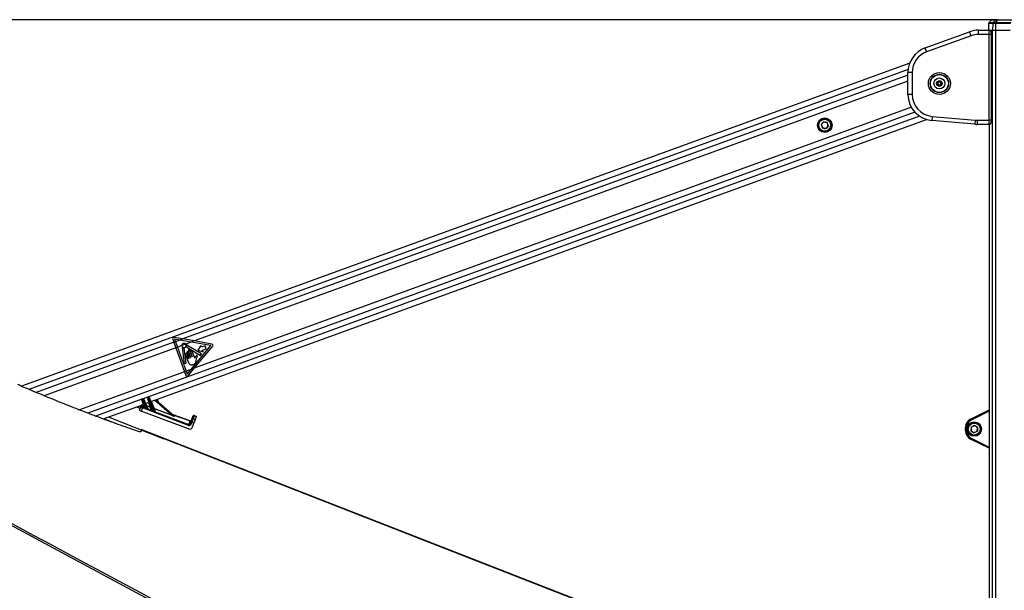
# Model space of a CAD drawing. Header units: millimetres. Extents: x 20 to 26560, y 40 to 18133.
# Tile 25 of 97: x 7118 to 8998, y 6401 to 7491. Entities that reach past the tile are written whole.
import ezdxf

# ---------------------------------------------------------------- set-up
doc = ezdxf.new("R2010")
doc.units = ezdxf.units.MM
doc.header["$LTSCALE"] = 2
doc.layers.add('COMPONENT_GEOMETRY', color=7, linetype='Continuous')
doc.styles.add('SLDTEXTSTYLE0', font='TXT', dxfattribs={"width": 0.75})
doc.dimstyles.new('SLDDIMSTYLE1', dxfattribs={"dimtxt": 150, "dimasz": 6.604, "dimexe": 0, "dimexo": 0.0625, "dimgap": 37.5, "dimtad": 0, "dimtih": 1, "dimtoh": 1, "dimdec": 0, "dimrnd": 1e-09, "dimzin": 12, "dimdsep": 46, "dimtxsty": 'SLDTEXTSTYLE0', "dimsah": 1, "dimcen": 0.09, "dimadec": 0, "dimazin": 3, "dimtfac": 1, "dimtdec": 0, "dimtofl": 0, "dimtmove": 0, "dimatfit": 3, "dimfxl": 1, "dimfrac": 2, "dimtolj": 1, "dimtzin": 12, "dimarcsym": 0})

# ---------------------------------------------------------------- blocks, each defined once
blk = doc.blocks.new('_D_3')
at = {"layer": 'COMPONENT_GEOMETRY', "color": 7}
for p, q in [((8984.1, 7491.3), (6579.8, 7491.3)), ((6586.2, 7491.3), (6586.2, 4817.3)), ((6286.1, 4786.9), (6240.4, 4786.9)), ((6240.4, 4786.9), (6240.4, 4548.7)), ((6886.3, 4786.9), (6932, 4786.9)), ((6932, 4786.9), (6932, 4548.7)), ((6240.4, 4548.7), (6286.1, 4548.7)), ((6932, 4548.7), (6886.3, 4548.7)), ((6586.2, 1650.3), (6586.2, 4324.3)), ((8897.9, 1650.3), (6579.8, 1650.3))]:
    blk.add_line(p, q, dxfattribs=at)
for points in [[(6586.2, 7491.3), (6585.2, 7484.7), (6587.2, 7484.7)], [(6586.2, 1650.3), (6587.2, 1656.9), (6585.2, 1656.9)]]:
    blk.add_solid(points, dxfattribs=at)
at = {"layer": 'COMPONENT_GEOMETRY', "color": 7, "char_height": 150, "attachment_point": 1, "style": 'SLDTEXTSTYLE0'}
for s, insert in [('9\'6.98"', (6286.1, 4742.1)), ('2921mm', (6177, 4517.7))]:
    blk.add_mtext(s, dxfattribs=dict(at, insert=insert))

msp = doc.modelspace()

# ---------------------------------------------------------------- linework, layer by layer
at = {"color": 7, "linetype": 'Continuous', "lineweight": 25}
for p, q in [((8968.08, 7484.09), (8968, 7479.33)), ((8973.45, 7490.48), (8969, 7486.19)), ((8975.53, 7491.33), (8983.23, 7491.33)), ((8975.93, 7484.09), (8975.71, 7471.33)), ((8981.33, 7484.09), (8975.93, 7484.09)), ((8976.82, 7486.19), (8981.18, 7490.48)), ((8976.82, 7486.19), (8981.98, 7486.19)), ((8981.33, 7484.09), (8981.17, 7471.33)), ((8985.12, 7490.48), (8981.18, 7490.48)), ((9009.58, 7484.09), (8981.33, 7484.09)), ((8981.98, 7486.19), (8985.12, 7490.48)), ((8981.98, 7486.19), (9010.23, 7486.19)), ((8983.23, 7491.33), (8986.59, 7491.33)), ((9013.37, 7490.48), (8985.12, 7490.48)), ((8986.59, 7491.33), (9014.84, 7491.33)), ((8846.98, 7437.44), (8931.79, 7468.31)), ((8934.53, 7460.79), (8931.79, 7468.31)), ((8948.89, 7463.33), (8948.89, 7471.33)), ((8948.89, 7471.33), (8968.71, 7471.33)), ((8968.04, 7475.4), (8967.97, 7471.33)), ((8968, 7479.33), (8968.03, 7479.33)), ((8968.71, 7471.33), (8975.71, 7471.33)), ((8968.91, 7471.33), (8975.71, 7471.33)), ((8975.71, 7471.33), (8981.17, 7471.33)), ((8981.17, 7471.33), (9009.42, 7471.33)), ((8934.53, 7460.79), (8849.71, 7429.92)), ((8969.34, 7463.33), (8948.89, 7463.33)), ((8969.34, 7299.33), (8969.34, 7463.33)), ((8973.34, 7299.33), (8973.34, 7463.33)), ((8849.71, 7429.92), (8846.98, 7437.44)), ((8817.43, 7408.46), (7121.36, 6791.04)), ((8814.08, 7348.52), (8814.08, 7390.46)), ((8822.08, 7390.46), (8814.08, 7390.46)), ((8822.08, 7390.46), (8822.08, 7348.52)), ((8870.08, 7371.8), (8874.08, 7374.11)), ((8870.08, 7367.18), (8870.08, 7371.8)), ((8871.08, 7371.22), (8874.08, 7372.95)), ((8871.08, 7367.75), (8871.08, 7371.22)), ((8874.08, 7374.11), (8878.08, 7371.8)), ((8874.08, 7372.95), (8877.08, 7371.22)), ((8877.08, 7371.22), (8877.08, 7367.75)), ((8878.08, 7371.8), (8878.08, 7367.18)), ((8874.08, 7364.87), (8870.08, 7367.18)), ((8874.08, 7366.02), (8871.08, 7367.75)), ((8877.08, 7367.75), (8874.08, 7366.02)), ((8878.08, 7367.18), (8874.08, 7364.87)), ((8822.08, 7348.52), (8814.08, 7348.52)), ((7368.56, 6761.84), (8849.12, 7300.81)), ((8652.73, 7296.4), (8648.2, 7291.01)), ((8652.73, 7296.4), (8659.66, 7295.18)), ((8860.42, 7306.68), (8859.72, 7298.71)), ((8941.9, 7291.52), (8859.72, 7298.71)), ((8860.42, 7306.68), (8942.6, 7299.49)), ((8942.6, 7299.49), (8941.9, 7291.52)), ((8946.26, 7299.33), (8969.34, 7299.33)), ((8946.26, 7299.33), (8946.26, 7291.33)), ((8973.33, 7298.99), (8973.34, 7299.32)), ((8648.2, 7291.01), (8650.61, 7284.39)), ((8657.54, 7283.17), (8650.61, 7284.39)), ((8662.06, 7288.56), (8657.54, 7283.17)), ((8662.06, 7288.56), (8659.66, 7295.18)), ((8968.71, 7291.33), (8946.26, 7291.33)), ((8968.9, 7291.33), (8968.71, 7291.33)), ((8968.9, 7291.35), (8968.9, 6119.73)), ((7429.56, 6881.5), (7412.57, 6884.51)), ((7409.86, 6881.28), (7412.09, 6875.14)), ((7415.14, 6876.25), (7412.09, 6875.14)), ((7412.09, 6875.14), (7415.91, 6864.65)), ((7413.39, 6881.07), (7415.14, 6876.25)), ((7423.47, 6879.28), (7413.39, 6881.07)), ((7423.47, 6879.28), (7415.14, 6876.25)), ((7415.14, 6876.25), (7418.96, 6865.76)), ((7418.96, 6865.76), (7415.91, 6864.65)), ((7415.91, 6864.65), (7432.61, 6818.77)), ((7427.49, 6868.86), (7418.96, 6865.76)), ((7418.96, 6865.76), (7435.66, 6819.88)), ((7429.56, 6881.5), (7423.47, 6879.28)), ((7445.41, 6875.39), (7423.47, 6879.28)), ((7434.8, 6871.52), (7427.49, 6868.86)), ((7427.73, 6864.89), (7431.56, 6834.51)), ((7451.5, 6877.61), (7429.56, 6881.5)), ((7435.4, 6835), (7431.78, 6863.75)), ((7445.41, 6875.39), (7434.8, 6871.52)), ((7436.19, 6866.44), (7462.98, 6849.83)), ((7464.92, 6853.05), (7437.09, 6869.81)), ((7445.1, 6823.31), (7482.96, 6868.73)), ((7451.5, 6877.61), (7445.41, 6875.39)), ((7482.96, 6868.73), (7445.41, 6875.39)), ((7451.16, 6825.52), (7486.35, 6867.73)), ((7484.91, 6871.68), (7451.5, 6877.61)), ((7463.65, 6868.66), (7457.87, 6859.87)), ((7464.78, 6865.56), (7463.65, 6868.66)), ((7471.66, 6868.07), (7464.78, 6865.56)), ((7473.7, 6862.46), (7471.66, 6868.07)), ((7434.52, 6851.07), (7439.87, 6836.39)), ((7436.65, 6855.25), (7440.74, 6844.02)), ((7440.34, 6843.87), (7437.34, 6852.09)), ((7439.21, 6858.23), (7443.66, 6845.99)), ((7443.26, 6845.85), (7439.46, 6856.28)), ((7446.88, 6847.16), (7442.42, 6859.41)), ((7443.85, 6856.74), (7447.28, 6847.31)), ((7451.89, 6844.66), (7447.07, 6857.91)), ((7454.97, 6840.61), (7456, 6845.44)), ((7457.87, 6859.87), (7467.95, 6856.86)), ((7462.98, 6849.83), (7464.92, 6853.05)), ((7466.82, 6859.96), (7473.7, 6862.46)), ((7467.95, 6856.86), (7466.82, 6859.96)), ((7431.56, 6834.51), (7435.4, 6835)), ((7435.66, 6819.88), (7432.61, 6818.77)), ((7432.61, 6818.77), (7435.09, 6811.96)), ((7445.1, 6823.31), (7435.66, 6819.88)), ((7435.66, 6819.88), (7437.66, 6814.39)), ((7437.66, 6814.39), (7445.1, 6823.31)), ((7439.25, 6811.23), (7451.16, 6825.52)), ((7451.16, 6825.52), (7445.1, 6823.31)), ((7362.89, 6769.06), (7364.38, 6769.6)), ((7364.89, 6768.25), (7364.38, 6769.6)), ((7277.28, 6728.61), (7353.99, 6756.53)), ((7341.38, 6751.94), (7343.88, 6750.77)), ((7346.29, 6745.54), (7348.29, 6751.3)), ((7348.29, 6751.3), (7349.16, 6753.77)), ((7351.74, 6754.96), (7350.88, 6752.48)), ((7351.19, 6765.15), (7351.04, 6765.61)), ((7355.71, 6751.23), (7351.19, 6765.15)), ((7351.65, 6766.85), (7353.02, 6767.35)), ((7351.65, 6766.85), (7352.13, 6765.49)), ((7351.97, 6749.68), (7352.63, 6751.44)), ((7353.53, 6766), (7352.13, 6765.49)), ((7352.13, 6765.49), (7357.26, 6749.68)), ((7352.63, 6751.44), (7355.18, 6750.48)), ((7353.53, 6766), (7353.02, 6767.35)), ((7360.68, 6748.32), (7353.53, 6766)), ((7354.29, 6766.79), (7354.47, 6766.34)), ((7354.47, 6766.34), (7361.8, 6748.2)), ((7357.87, 6757.94), (7364.68, 6760.43)), ((7359.85, 6754.31), (7359.69, 6753.87)), ((7359.69, 6753.87), (7362.09, 6747.93)), ((7366.84, 6751.18), (7359.69, 6753.87)), ((7359.85, 6754.31), (7367, 6751.62)), ((7362.43, 6767.35), (7362.28, 6767.81)), ((7369.36, 6746.02), (7362.43, 6767.35)), ((7362.89, 6769.06), (7363.37, 6767.69)), ((7364.89, 6768.25), (7363.37, 6767.69)), ((7363.37, 6767.69), (7371.02, 6744.15)), ((7375.35, 6742.37), (7364.89, 6768.25)), ((7365.65, 6769.04), (7365.83, 6768.59)), ((7365.83, 6768.59), (7376.3, 6742.67)), ((7367, 6751.62), (7366.84, 6751.18)), ((7368.71, 6745.4), (7366.84, 6751.18)), ((7377.44, 6765.07), (7413.19, 6734.19)), ((7382.97, 6760.29), (7380.69, 6766.25)), ((7393.8, 6689.8), (7287.31, 6732.26)), ((7351.97, 6749.68), (7349.8, 6743.46)), ((7439.85, 6709.52), (7349.8, 6743.46)), ((7440.19, 6716.43), (7351.97, 6749.68)), ((7362.08, 6747.88), (7368.73, 6745.37)), ((7374.16, 6748.42), (7374.33, 6748.86)), ((7374.16, 6748.42), (7376.59, 6742.41)), ((7407.78, 6735.75), (7374.16, 6748.42)), ((7374.33, 6748.86), (7407.95, 6736.19)), ((7376.59, 6742.41), (7376.59, 6742.4)), ((7376.59, 6742.41), (7440.86, 6718.19)), ((7407.78, 6735.75), (7407.95, 6736.19)), ((7410.16, 6736.81), (7443.36, 6725.24)), ((7412.27, 6735.04), (7413.34, 6734.11)), ((7446.26, 6727.48), (7448.31, 6733.36)), ((7448.31, 6733.36), (7448.54, 6734)), ((7450.85, 6734.56), (7448.8, 6728.68)), ((7451.08, 6735.23), (7450.85, 6734.56)), ((7454.63, 6733.24), (7450.85, 6734.56)), ((7451.08, 6735.23), (7454.86, 6733.91)), ((7454.63, 6733.24), (7452.58, 6727.36)), ((7454.86, 6733.91), (7454.63, 6733.24)), ((8933.75, 6728.32), (8968.9, 6746.05)), ((7440.19, 6716.43), (7440.86, 6718.19)), ((7440.86, 6718.19), (7443.22, 6724.96)), ((7443.49, 6719.52), (7445.03, 6723.94)), ((7445.03, 6723.94), (7446.26, 6727.48)), ((7446.95, 6723.37), (7445.41, 6718.95)), ((7450.73, 6722.06), (7446.95, 6723.37)), ((7447.68, 6713.3), (7450.73, 6722.06)), ((7448.8, 6728.68), (7452.58, 6727.36)), ((7452.58, 6727.36), (7450.73, 6722.06)), ((8934.79, 6713.21), (8934.36, 6706.19)), ((8934.79, 6713.21), (8941.09, 6716.35)), ((8946.96, 6712.47), (8941.09, 6716.35)), ((7349.43, 6707.86), (7349.43, 6707.49)), ((8833.64, 6128.1), (7349.43, 6707.86)), ((7349.43, 6706.61), (7349.43, 6704.56)), ((8925.81, 6712.25), (8923.86, 6712.25)), ((8923.86, 6706.41), (8923.86, 6712.25)), ((8925.81, 6706.41), (8923.86, 6706.41)), ((8925.81, 6712.25), (8925.81, 6706.41)), ((8934.36, 6706.19), (8940.23, 6702.3)), ((8946.53, 6705.44), (8940.23, 6702.3)), ((8946.96, 6712.47), (8946.53, 6705.44)), ((8968.9, 6672.61), (8933.75, 6690.34))]:
    msp.add_line(p, q, dxfattribs=at)
at = {"color": 8, "linetype": 'Continuous', "lineweight": 25}
for p, q in [((8975.93, 7484.09), (8968.08, 7484.09)), ((8969, 7486.19), (8976.82, 7486.19)), ((8981.18, 7490.48), (8973.45, 7490.48)), ((8975.71, 1723.33), (8975.71, 7471.33)), ((8981.17, 7471.33), (8981.17, 1723.33)), ((8973.34, 7463.33), (8969.34, 7463.33)), ((8814.44, 7396.48), (7135.08, 6785.14)), ((8814.08, 7385.5), (7429.56, 6881.5)), ((8814.08, 7373.62), (7451.5, 6877.61)), ((8827.33, 7314.61), (7247.91, 6739.66)), ((8820.5, 7324), (7451.16, 6825.52)), ((8836.22, 7307), (7353.75, 6767.34)), ((8973.34, 7299.33), (8969.34, 7299.33)), ((8968.91, 7291.35), (8968.91, 6119.73)), ((7412.09, 6875.14), (7148.94, 6779.34)), ((7415.91, 6864.65), (7164.18, 6773.01)), ((7432.61, 6818.77), (7232.08, 6745.77)), ((7351.1, 6766.37), (7262.5, 6734.12)), ((7355.06, 6750.61), (7353.23, 6756.26)), ((7358.32, 6758.11), (7359.85, 6754.31)), ((7367, 6751.62), (7364.2, 6760.25)), ((7369.01, 6762), (7374.33, 6748.86)), ((7407.95, 6736.19), (7375.38, 6764.32)), ((7443.22, 6724.96), (7410.8, 6736.26)), ((8968.9, 6743.83), (8934.6, 6726.53)), ((7302.33, 6719.45), (7278.36, 6729)), ((8934.6, 6692.12), (8968.9, 6674.82))]:
    msp.add_line(p, q, dxfattribs=at)
at = {"color": 8, "linetype": 'Continuous', "lineweight": 25, "flags": 128}
msp.add_lwpolyline([(8044.4, 6018.61), (7654.66, 6227.99), (7264.92, 6437.37), (6875.19, 6646.75), (6485.45, 6856.14), (6095.73, 7065.53), (5706.05, 7274.95), (5621.42, 7320.52)], dxfattribs=at)
at = {"color": 7, "linetype": 'Continuous', "lineweight": 25, "flags": 128}
msp.add_lwpolyline([(8793.46, 6144.18), (8104.22, 6413.41), (7349.43, 6708.24)], dxfattribs=at)
at = {"color": 7, "linetype": 'Continuous', "lineweight": 25}
for centre, radius in [((8874.08, 7369.49), 21), ((8874.08, 7369.49), 17.5), ((8874.08, 7369.49), 17.1), ((8874.08, 7369.49), 10.5), ((8874.08, 7369.49), 5.25), ((8655.13, 7289.78), 14), ((8655.13, 7289.78), 13), ((8655.13, 7289.78), 11.4), ((8940.66, 6709.33), 13.8), ((8940.66, 6709.33), 13), ((8940.66, 6709.33), 11.4)]:
    msp.add_circle(centre, radius, dxfattribs=at)
for centre, radius, start, end in [((8971.08, 7484.03), 3, 134, 179), ((8975.53, 7488.33), 3, 90, 134), ((8978.95, 7484.04), 3.03, 134.70505, 179.11948), ((8983.23, 7488.42), 2.91, 90.09493, 134.69918), ((8985, 7484.11), 3.67, 145.46671, 180.35228), ((8986.68, 7489.47), 1.86, 92.6482, 146.83731), ((8948.89, 7421.33), 50, 90, 110), ((8948.89, 7421.33), 42, 90, 110), ((8864.08, 7390.46), 50, 110, 180), ((8864.08, 7390.46), 42, 110, 180), ((8874.08, 7369.49), 3, 120, 180), ((8874.08, 7369.49), 3, 60, 120), ((8874.08, 7369.49), 3, 360, 60), ((8874.08, 7369.49), 3, 180, 240), ((8874.08, 7369.49), 3, 240, 300), ((8874.08, 7369.49), 3, 300, 360), ((8864.08, 7348.52), 50, 180, 265), ((8864.08, 7348.52), 42, 180, 265), ((8655.13, 7289.78), 6.09, 80.00304, 140.00304), ((8655.13, 7289.78), 6.09, 20.00304, 80.00304), ((8946.26, 7341.33), 42, 265, 270), ((8655.13, 7289.78), 6.1, 140.00304, 200.00304), ((8655.13, 7289.78), 6.1, 200.00304, 260.00304), ((8655.13, 7289.78), 6.1, 260.00304, 320.00304), ((8655.13, 7289.78), 6.1, 320.00304, 20.00304), ((8946.26, 7341.33), 50, 265, 270), ((7412.15, 6882.11), 2.43, 79.94535, 200.00304), ((7431.57, 6869.03), 4.08, 182.32164, 37.68445), ((7428.14, 6864.95), 0.406, 49.96874, 187.18487), ((7431.57, 6869.03), 4.93, 229.96874, 267.96886), ((7431.38, 6863.7), 0.406, 7.18487, 87.96886), ((7436.4, 6866.79), 0.406, 155.13025, 238.20397), ((7431.57, 6869.03), 4.93, 335.13025, 4.6714), ((7436.88, 6869.46), 0.406, 58.94126, 184.6714), ((7484.48, 6869.29), 2.43, 320.18082, 79.94535), ((7435.93, 6851.58), 1.5, 20.00304, 200.00304), ((7438.05, 6855.77), 1.5, 20.00304, 200.00304), ((7440.81, 6858.82), 1.71, 20.00304, 200.00304), ((7443.46, 6845.92), 0.214, 200.00304, 20.00304), ((7445.46, 6857.32), 1.71, 20.00304, 200.00304), ((7447.08, 6847.24), 0.214, 200.00304, 20.00304), ((7440.54, 6843.94), 0.214, 200.00304, 20.00304), ((7364.72, 6768.66), 1, 22.00304, 110.00304), ((7350.16, 6750.63), 1.99, 68.95065, 160.33253), ((7351.03, 6753.1), 1.99, 68.95065, 160.33253), ((7351.99, 6765.92), 1, 110.00304, 198.00304), ((7354.11, 6758.58), 7.19, 106.01594, 113.99015), ((7353.36, 6766.42), 1, 22.00304, 110.00304), ((7356.45, 6759.43), 7.19, 106.01594, 113.99015), ((7355.23, 6751.08), 0.501, 250.19531, 16.7354), ((7355.28, 6751), 0.533, 258.9867, 8.65727), ((7358.41, 6757.56), 3.55, 286.09236, 293.91373), ((7359.84, 6754.33), 0.481, 202.17672, 251.17608), ((7363.23, 6768.12), 1, 110.00304, 198.00304), ((7365.35, 6760.79), 7.19, 106.01594, 113.99015), ((7367.81, 6761.68), 7.19, 106.01594, 113.99015), ((7367.01, 6751.65), 0.501, 250.19531, 16.7354), ((7366.01, 6755.11), 3.63, 285.93571, 294.07038), ((7343.94, 6754.96), 14.33, 336.87753, 338.40007), ((7346.84, 6753.83), 14.89, 336.86786, 338.27946), ((7362.25, 6748.39), 0.481, 202.17672, 251.17608), ((7362.27, 6748.35), 0.509, 203.0095, 248.25988), ((7368.88, 6745.88), 0.501, 250.19531, 16.7354), ((7368.88, 6745.86), 0.508, 252.06832, 14.79045), ((7355.64, 6750.41), 16.61, 336.73885, 337.82658), ((7372.88, 6752.11), 3.55, 286.09236, 293.91373), ((7374.31, 6748.88), 0.481, 202.17672, 251.17608), ((7359.34, 6748.98), 17.32, 336.61168, 337.56491), ((7376.74, 6742.87), 0.481, 202.17672, 251.17608), ((7376.74, 6742.85), 0.475, 202.23806, 251.76005), ((7412.38, 6735.42), 0.403, 229.27034, 254.1811), ((7413.45, 6734.5), 0.403, 229.27034, 254.1811), ((7450.18, 6732.69), 1.98, 70.28332, 160.27422), ((7450.42, 6733.34), 2, 70.78923, 160.78923), ((7443.93, 6726.81), 1.99, 248.95065, 340.33253), ((7444.02, 6727.12), 2, 250.78923, 340.78923), ((7441.34, 6708.77), 10.97, 68.17731, 78.66107), ((7442.88, 6713.19), 10.97, 68.17731, 78.66107), ((7448.13, 6726.81), 1.98, 70.28332, 160.27422), ((8941.86, 6712.25), 18, 116.76925, 180), ((8941.81, 6712.25), 16, 116.76925, 180), ((8953.21, 6736.47), 21.09, 202.7286, 208.10027), ((8940.66, 6709.33), 6.1, 116.50176, 176.50176), ((8940.66, 6709.33), 6.1, 56.50176, 116.50176), ((8940.66, 6709.33), 6.09, 356.50176, 56.50176), ((8941.86, 6706.41), 18, 180, 243.23075), ((8941.81, 6706.41), 16, 180, 243.23075), ((8940.66, 6709.33), 6.1, 176.50176, 236.50176), ((8940.66, 6709.33), 6.1, 236.50176, 296.50176), ((8940.66, 6709.33), 6.09, 296.50176, 356.50176), ((8953.21, 6682.19), 21.09, 151.89973, 157.2714)]:
    msp.add_arc(centre, radius, start, end, dxfattribs=at)
at = {"color": 8, "linetype": 'Continuous', "lineweight": 25}
msp.add_arc((7353.37, 6756.8), 0.511, 264.39115, 315.61494, dxfattribs=at)
at = {"color": 7, "linetype": 'Continuous', "lineweight": 25}
for centre, major_axis, ratio, start_param, end_param in [((7337.79, 6751.55), (9.36, -3.54), 0.177897, 0.0046558, 0.9315825), ((7352.06, 6749.93), (3.76, -1.36), 0.0660033, 3.1424327, 4.714385), ((7352.75, 6751.78), (1.87, -0.71), 0.177897, 3.1462485, 4.7182008), ((7356.86, 6749.93), (1.8, -0.72), 0.1362995, 3.2545119, 3.5640471), ((7357.04, 6750.39), (1.32, -0.89), 0.1413197, 3.3197123, 3.6292475), ((7350.03, 6744.13), (3.74, -1.42), 0.177897, 3.1462485, 4.7182008), ((7291.09, 6772.53), (102.88, -38.72), 0.0181876, 0.8366672, 0.8808163), ((7291.1, 6772.51), (102.89, -38.71), 0.0227344, 0.8366623, 0.8808113), ((7360.35, 6749.12), (1.45, -0.97), 0.1251415, 6.2702879, 6.4642886), ((7360.18, 6748.66), (1.92, -0.77), 0.1279519, 6.2112461, 6.4052468), ((7370.51, 6744.72), (1.8, -0.72), 0.1362995, 3.2545119, 3.3397095), ((7370.69, 6745.18), (1.32, -0.89), 0.1413197, 3.3197123, 3.4049099), ((7291.09, 6772.53), (102.88, -38.72), 0.0181876, 0.6199395, 0.6897734), ((7291.1, 6772.51), (102.89, -38.71), 0.0227344, 0.6199346, 0.6897684), ((7406.51, 6736.7), (6.89, -2.7), 0.0588183, 4.92051, 6.4481137), ((7406.69, 6737.16), (6.57, -3.07), 0.0492954, 4.9284986, 6.4561024), ((7408.22, 6736.55), (4.08, -1.57), 0.0595806, 0.1643064, 0.4192355), ((7442.01, 6715.27), (2.05, 5.79), 0.976801, 3.121226, 4.7167721), ((7441.64, 6720.27), (1.36, 3.86), 0.976801, 3.121226, 4.7167721), ((7441.6, 6720.18), (0.71, 2), 0.9409984, 3.1202246, 4.7157707), ((7436.78, 6706.35), (6.58, 18.89), 0.0141088, 0, 0.1763148), ((7446.86, 6723.11), (1.97, 5.67), 0.0003891, 4.758392, 6.0949637)]:
    msp.add_ellipse(centre, major_axis=major_axis, ratio=ratio, start_param=start_param, end_param=end_param, dxfattribs=at)
at = {"color": 8, "linetype": 'Continuous', "lineweight": 25}
for centre, major_axis, ratio, start_param, end_param in [((7339.81, 6757.35), (9.34, -3.59), 0.2225987, 0.0071227, 0.3446099), ((7340.51, 6759.19), (11.23, -4.25), 0.177897, 0.0046558, 0.2710737)]:
    msp.add_ellipse(centre, major_axis=major_axis, ratio=ratio, start_param=start_param, end_param=end_param, dxfattribs=at)
at = {"color": 7, "linetype": 'Continuous', "lineweight": 25}
for points, knots in [([(8968.03, 7479.33), (8968.04, 7479.28), (8968.05, 7479.19), (8968.06, 7478.5), (8968.06, 7477.49), (8968.05, 7476.39), (8968.04, 7475.67), (8968.04, 7475.4)], [0, 0, 0, 0, 0.217103, 0.4342071, 0.6512847, 0.8683252, 1, 1, 1, 1]), ([(8969.34, 7463.33), (8969.34, 7463.55), (8969.34, 7463.98), (8969.34, 7464.64), (8969.32, 7465.3), (8969.31, 7465.94), (8969.28, 7466.77), (8969.25, 7467.56), (8969.21, 7468.28), (8969.16, 7468.95), (8969.11, 7469.55), (8969.05, 7470.07), (8969, 7470.4), (8968.95, 7470.69), (8968.9, 7470.93), (8968.86, 7471.1), (8968.81, 7471.24), (8968.76, 7471.32), (8968.72, 7471.32), (8968.71, 7471.33)], [0, 0, 0, 0, 0.0521624, 0.1046824, 0.1583286, 0.2123635, 0.2644173, 0.3702554, 0.4241617, 0.476376, 0.5825405, 0.6366131, 0.6893258, 0.742402, 0.7966231, 0.8512393, 0.8881232, 0.9624853, 1, 1, 1, 1]), ([(8973.34, 7463.45), (8973.33, 7464.04), (8973.3, 7465.26), (8973.1, 7467.01), (8972.8, 7468.35), (8972.08, 7469.69), (8971.12, 7470.63), (8969.95, 7471.24), (8969.09, 7471.27), (8968.71, 7471.28)], [0, 0, 0, 0, 0.1569902, 0.3264492, 0.5314588, 0.6517886, 0.7694167, 0.8978136, 1, 1, 1, 1]), ([(8973.34, 7463.33), (8973.34, 7463.34), (8973.34, 7463.39), (8973.34, 7463.43), (8973.34, 7463.45)], [0, 0, 0, 0, 0.4599042, 1, 1, 1, 1]), ([(8968.71, 7291.33), (8968.73, 7291.33), (8968.76, 7291.34), (8968.81, 7291.43), (8968.87, 7291.57), (8968.92, 7291.78), (8968.97, 7292.03), (8969.01, 7292.33), (8969.06, 7292.7), (8969.1, 7293.1), (8969.15, 7293.56), (8969.18, 7294.05), (8969.22, 7294.58), (8969.25, 7295.15), (8969.28, 7295.94), (8969.31, 7296.78), (8969.33, 7297.71), (8969.34, 7298.49), (8969.34, 7299.05), (8969.34, 7299.33)], [0, 0, 0, 0, 0.0533266, 0.1070285, 0.1619148, 0.2172108, 0.2706245, 0.3244162, 0.3794021, 0.4348015, 0.4881095, 0.5417952, 0.5966751, 0.6519689, 0.7048118, 0.8123107, 0.8670981, 0.9331829, 1, 1, 1, 1]), ([(8968.79, 7291.36), (8968.86, 7291.35), (8969.43, 7291.28), (8970.38, 7291.63), (8971.42, 7292.28), (8972.13, 7293.08), (8972.61, 7293.94), (8972.93, 7294.89), (8973.15, 7296.04), (8973.31, 7297.46), (8973.32, 7298.53), (8973.33, 7298.99)], [0, 0, 0, 0, 0.0215782, 0.1567429, 0.2664535, 0.3648021, 0.4594026, 0.5650876, 0.7064134, 0.8743666, 1, 1, 1, 1]), ([(7434.8, 6871.52), (7434.48, 6871.86), (7433.85, 6872.53), (7432.54, 6873.07), (7431.16, 6873.17), (7429.81, 6872.8), (7428.66, 6872), (7427.84, 6870.88), (7427.49, 6869.76), (7427.49, 6869.09), (7427.49, 6868.86)], [0, 0, 0, 0, 0.1335987, 0.2671966, 0.4008119, 0.5344211, 0.6680123, 0.8016105, 0.9352267, 1, 1, 1, 1]), ([(7452.12, 6844.84), (7452.08, 6844.8), (7452.02, 6844.73), (7451.94, 6844.68), (7451.9, 6844.66), (7451.89, 6844.66)], [0, 0, 0, 0, 0.5139901, 0.9849014, 1, 1, 1, 1]), ([(7452.67, 6846.63), (7452.6, 6846.32), (7452.47, 6845.7), (7452.23, 6845.12), (7452.12, 6844.84)], [0, 0, 0, 0, 0.5191471, 1, 1, 1, 1]), ([(7454.56, 6849.4), (7454.11, 6848.97), (7453.28, 6848.18), (7452.86, 6847.12), (7452.67, 6846.63)], [0, 0, 0, 0, 0.5468478, 1, 1, 1, 1]), ([(7456, 6845.44), (7456.25, 6846.22), (7456.56, 6847.19), (7456.99, 6848.36), (7456.95, 6849), (7456.73, 6849.5), (7456.41, 6849.78), (7455.96, 6849.97), (7455.24, 6849.91), (7454.79, 6849.57), (7454.56, 6849.4)], [0, 0, 0, 0, 0.369532, 0.4622338, 0.5578405, 0.6537113, 0.7001721, 0.7470017, 0.8728446, 1, 1, 1, 1]), ([(7439.87, 6836.39), (7440.26, 6835.5), (7441.01, 6833.8), (7443.36, 6832.13), (7446.11, 6831.71), (7448.83, 6832.3), (7451.31, 6833.48), (7453.38, 6835.37), (7454.44, 6837.94), (7454.79, 6839.72), (7454.97, 6840.61)], [0, 0, 0, 0, 0.1310602, 0.2510236, 0.3769161, 0.5013552, 0.6271609, 0.7506501, 0.8753565, 1, 1, 1, 1]), ([(7435.09, 6811.96), (7435.21, 6811.71), (7435.45, 6811.21), (7436.09, 6810.67), (7436.87, 6810.36), (7437.7, 6810.33), (7438.49, 6810.58), (7438.99, 6810.94), (7439.21, 6811.19), (7439.25, 6811.23)], [0, 0, 0, 0, 0.16108, 0.3221601, 0.483216, 0.6440788, 0.8046787, 0.9651276, 1, 1, 1, 1]), ([(7125.88, 6788.99), (7124.04, 6789.8), (7120.36, 6791.42), (7116.16, 6793.65), (7114.7, 6794.73), (7114.03, 6795.23)], [0, 0, 0, 0, 0.3497039, 0.6996734, 1, 1, 1, 1]), ([(7337.56, 6706.92), (7331.5, 6709.05), (7319.39, 6713.32), (7301.07, 6719.88), (7282.62, 6726.6), (7264.53, 6733.33), (7246.86, 6740.04), (7229.62, 6746.7), (7212.38, 6753.48), (7189.22, 6762.73), (7160.23, 6774.55), (7137.35, 6784.17), (7125.88, 6788.99)], [0, 0, 0, 0, 0.0864827, 0.1729578, 0.259913, 0.3468586, 0.4272587, 0.5076622, 0.5886436, 0.6696279, 0.8344555, 1, 1, 1, 1]), ([(7357.12, 6749.33), (7357.05, 6749.36), (7356.7, 6749.5), (7356.14, 6749.83), (7355.53, 6750.23), (7355.28, 6750.41), (7355.18, 6750.48)], [0, 0, 0, 0, 0.0843107, 0.4612175, 0.7968703, 1, 1, 1, 1]), ([(7355.81, 6751.08), (7355.88, 6751), (7356.08, 6750.77), (7356.53, 6750.3), (7356.94, 6749.9), (7357.22, 6749.71), (7357.26, 6749.68)], [0, 0, 0, 0, 0.2052766, 0.54887, 0.9210651, 1, 1, 1, 1]), ([(7362.08, 6747.88), (7362.05, 6747.86), (7361.98, 6747.83), (7361.73, 6747.78), (7361.41, 6747.77), (7360.99, 6747.82), (7360.7, 6747.92), (7360.54, 6747.98)], [0, 0, 0, 0, 0.1837229, 0.3577538, 0.5459259, 0.7461896, 1, 1, 1, 1]), ([(7360.68, 6748.32), (7360.8, 6748.25), (7361, 6748.12), (7361.32, 6748.04), (7361.56, 6748.04), (7361.74, 6748.1), (7361.78, 6748.13), (7361.8, 6748.15)], [0, 0, 0, 0, 0.2616949, 0.4547577, 0.6342319, 0.8078503, 1, 1, 1, 1]), ([(7370.9, 6743.85), (7370.83, 6743.88), (7370.48, 6744.04), (7369.87, 6744.43), (7369.26, 6744.9), (7368.86, 6745.24), (7368.76, 6745.34), (7368.73, 6745.37)], [0, 0, 0, 0, 0.0729694, 0.3847223, 0.7213984, 0.8927684, 1, 1, 1, 1]), ([(7369.38, 6745.99), (7369.41, 6745.94), (7369.48, 6745.82), (7369.79, 6745.41), (7370.24, 6744.86), (7370.69, 6744.38), (7370.97, 6744.18), (7371.02, 6744.15)], [0, 0, 0, 0, 0.1052615, 0.2802231, 0.6261442, 0.9328781, 1, 1, 1, 1]), ([(7376.59, 6742.4), (7376.6, 6742.39), (7376.62, 6742.35), (7376.59, 6742.26), (7376.43, 6742.12), (7376.21, 6742.01), (7375.91, 6741.95), (7375.57, 6741.98), (7375.35, 6742.06), (7375.24, 6742.1)], [0, 0, 0, 0, 0.0324038, 0.2220781, 0.3811988, 0.5433613, 0.6728153, 0.8347469, 1, 1, 1, 1]), ([(7375.35, 6742.37), (7375.43, 6742.32), (7375.58, 6742.23), (7375.76, 6742.19), (7375.9, 6742.18), (7375.97, 6742.2), (7376.1, 6742.25), (7376.22, 6742.35), (7376.31, 6742.5), (7376.33, 6742.61), (7376.31, 6742.66), (7376.3, 6742.67)], [0, 0, 0, 0, 0.1655111, 0.2835853, 0.3149316, 0.4135053, 0.4333733, 0.5928838, 0.760419, 0.9651718, 1, 1, 1, 1]), ([(7349.43, 6704.56), (7349.28, 6704.37), (7348.98, 6704), (7346.59, 6704.26), (7343.04, 6705.12), (7339.78, 6706.14), (7337.88, 6706.8), (7337.56, 6706.92)], [0, 0, 0, 0, 0.2355895, 0.4712892, 0.7059083, 0.9495813, 1, 1, 1, 1]), ([(7349.43, 6707.86), (7349.43, 6707.97), (7349.43, 6708.2), (7349.43, 6708.23), (7349.43, 6708.24)], [0, 0, 0, 0, 0.5033656, 1, 1, 1, 1])]:
    msp.add_open_spline(points, degree=3, knots=knots, dxfattribs=at)
at = {"color": 8, "linetype": 'Continuous', "lineweight": 25}
msp.add_open_spline([(5627.37, 7321.4), (5695.7, 7284.7), (5848.8, 7202.46), (6086.58, 7074.72), (6340.8, 6938.16), (6595, 6801.6), (7113.55, 6523.03), (7547.35, 6289.98), (7896.42, 6102.46)], degree=3, knots=[0, 0, 0, 0, 0.0903135, 0.2023482, 0.3143828, 0.4264175, 0.5384521, 1, 1, 1, 1], dxfattribs=at)

# ---------------------------------------------------------------- dimensions: what is measured, and where the dimension line sits
at = {"layer": 'COMPONENT_GEOMETRY', "color": 7}
dim = msp.add_linear_dim(base=(6586.19, 7491.33), p1=(8900.46, 1650.33), p2=(8986.59, 7491.33), angle=90, dimstyle='SLDDIMSTYLE1', dxfattribs=at)
dim.commit()
dim.dimension.update_dxf_attribs({"geometry": '_D_3', "text_midpoint": (6586.19, 4570.83), "dimtype": 160})

doc.saveas('drawing.dxf')
